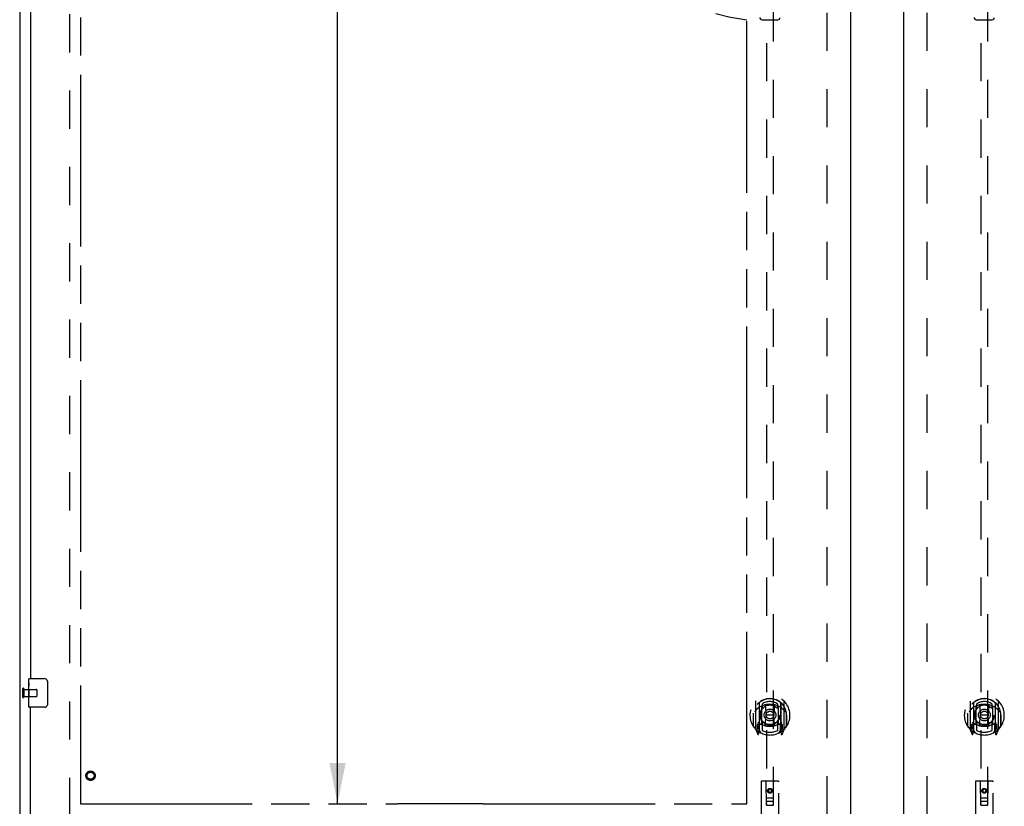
# Model space of a CAD drawing. Header units: inches. Extents: x 0 to 243, y 0 to 157.
# Tile 5 of 26: x 48 to 82, y 49 to 76. Entities that reach past the tile are written whole.
import ezdxf

# ---------------------------------------------------------------- set-up
doc = ezdxf.new("R2010")
doc.units = ezdxf.units.IN
doc.header["$LTSCALE"] = 13.357143
doc.header["$MEASUREMENT"] = 0
doc.linetypes.add('HIDDEN', pattern=[0.2, 0.1, -0.1])
doc.linetypes.add('PHANTOM', pattern=[0.8, 0.45, -0.05, 0.1, -0.05, 0.1, -0.05])
doc.layers.get('0').update_dxf_attribs({"linetype": 'CONTINUOUS'})
for name, color, linetype in [('02___PRT_ALL_AXES', 7, 'CONTINUOUS'), ('AVAILABLE_DOOR_SPACE', 7, 'CONTINUOUS'), ('DEFAULT_2', 8, 'HIDDEN'), ('DIMENSIONS', 7, 'CONTINUOUS')]:
    doc.layers.add(name, color=color, linetype=linetype)
doc.styles.get("Standard").update_dxf_attribs({"font": 'arial.ttf'})
doc.dimstyles.new('DIMSTYLE_1', dxfattribs={"dimtxt": 1.071429, "dimasz": 1.428571, "dimexe": 0.09, "dimexo": 0.07, "dimgap": 0.0375, "dimtad": 0, "dimtih": 1, "dimtoh": 1, "dimzin": 4, "dimdsep": 46, "dimtxsty": 'Standard', "dimblk": '_FILLED', "dimblk1": '_FILLED', "dimblk2": '_FILLED', "dimcen": 0.09, "dimazin": 1, "dimtfac": 1, "dimtdec": 3, "dimtofl": 0, "dimtmove": 0, "dimatfit": 3, "dimldrblk": '_FILLED', "dimfxl": 1, "dimtolj": 1, "dimtzin": 4, "dimarcsym": 0})

# ---------------------------------------------------------------- blocks, each defined once
blk = doc.blocks.new('_FILLED')
at = {"color": 0, "linetype": 'ByBlock'}
blk.add_solid([(0, 0), (-1, 0.2), (-1, -0.2)], dxfattribs=at)
blk = doc.blocks.new('*D10')
at = {"layer": 'DIMENSIONS', "color": 2, "linetype": 'Continuous'}
for p, q in [((73.174, 92.246), (70.662, 92.246)), ((76.799, 92.246), (79.656, 92.246))]:
    blk.add_line(p, q, dxfattribs=at)
at = {"layer": 'DIMENSIONS', "color": 2, "linetype": 'Continuous', "xscale": 1.4285714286, "yscale": 1.4285714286, "zscale": 1.4285714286}
blk.add_blockref('_FILLED', (73.174, 92.246), dxfattribs=at)
at = {"layer": 'DIMENSIONS', "color": 2, "linetype": 'Continuous', "xscale": 1.4285714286, "yscale": 1.4285714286, "zscale": 1.4285714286, "rotation": 180}
blk.add_blockref('_FILLED', (76.799, 92.246), dxfattribs=at)
at = {"layer": 'DIMENSIONS', "color": 2, "linetype": 'Continuous', "insert": (70.126, 92.782), "char_height": 1.0714, "width": 2.91158, "attachment_point": 3, "line_spacing_factor": 0.9}
blk.add_mtext('3.63', dxfattribs=at)
blk = doc.blocks.new('*D11')
at = {"layer": 'DIMENSIONS', "color": 2, "linetype": 'Continuous'}
for p, q in [((59.718, 117.016), (57.572, 117.016)), ((58.858, 117.016), (58.858, 83.962)), ((58.858, 48.766), (58.858, 80.212))]:
    blk.add_line(p, q, dxfattribs=at)
at = {"layer": 'DIMENSIONS', "color": 2, "linetype": 'Continuous', "xscale": 1.4285714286, "yscale": 1.4285714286, "zscale": 1.4285714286}
for p, rotation in [((58.858, 117.016), 90), ((58.858, 48.766), 270)]:
    blk.add_blockref('_FILLED', p, dxfattribs=dict(at, rotation=rotation))
at = {"layer": 'DIMENSIONS', "color": 2, "linetype": 'Continuous', "insert": (58.858, 83.426), "char_height": 1.0714, "width": 3.74403, "attachment_point": 2, "line_spacing_factor": 0.9}
blk.add_mtext('68.25\\Ptyp.', dxfattribs=at)
blk = doc.blocks.new('*D12')
at = {"layer": 'DIMENSIONS', "color": 2, "linetype": 'Continuous'}
for p, q in [((58.858, 48.766), (58.858, 51.623)), ((58.858, 47.641), (58.858, 44.596)), ((58.858, 44.596), (60.108, 44.596))]:
    blk.add_line(p, q, dxfattribs=at)
at = {"layer": 'DIMENSIONS', "color": 2, "linetype": 'Continuous', "xscale": 1.4285714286, "yscale": 1.4285714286, "zscale": 1.4285714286}
for p, rotation in [((58.858, 48.766), 270), ((58.858, 47.641), 90)]:
    blk.add_blockref('_FILLED', p, dxfattribs=dict(at, rotation=rotation))
at = {"layer": 'DIMENSIONS', "color": 2, "linetype": 'Continuous', "insert": (60.644, 45.132), "char_height": 1.0714, "width": 2.91158, "attachment_point": 1, "line_spacing_factor": 0.9}
blk.add_mtext('1.13', dxfattribs=at)

msp = doc.modelspace()

# ---------------------------------------------------------------- linework, layer by layer
at = {"color": 3, "linetype": 'Continuous'}
for p, q in [((47.736, 118.787), (47.736, 46.995)), ((76.799, 118.037), (76.799, 47.745)), ((78.674, 47.745), (78.674, 118.037)), ((48.111, 82.391), (48.111, 53.141)), ((48.111, 47.745), (48.111, 52.141))]:
    msp.add_line(p, q, dxfattribs=at)
at = {"color": 7, "linetype": 'Continuous'}
for p, q in [((73.707, 76.198), (74.265, 76.198)), ((81.207, 76.198), (81.765, 76.198)), ((48.051, 52.98), (48.051, 53.126)), ((48.066, 53.141), (48.606, 53.141)), ((48.051, 52.722), (48.051, 52.756)), ((48.706, 53.041), (48.706, 52.241)), ((48.051, 52.525), (48.051, 52.557)), ((48.051, 52.156), (48.051, 52.295)), ((48.606, 52.141), (48.066, 52.141))]:
    msp.add_line(p, q, dxfattribs=at)
for points in [[(48.699, 53.077), (48.701, 53.071), (48.703, 53.065), (48.704, 53.059), (48.705, 53.053), (48.706, 53.047), (48.706, 53.041)], [(48.706, 52.241), (48.706, 52.234), (48.705, 52.228), (48.704, 52.222), (48.703, 52.216), (48.701, 52.21), (48.699, 52.205)]]:
    msp.add_lwpolyline(points, dxfattribs=at)
for centre, radius, start, end in [((73.707, 76.277), 0.0787, 181, 270), ((74.265, 76.277), 0.0787, 270, 359), ((81.207, 76.277), 0.0787, 181, 270), ((81.765, 76.277), 0.0787, 270, 359), ((48.066, 53.126), 0.015, 90, 180), ((48.606, 53.041), 0.1, 21.1999, 90), ((48.066, 52.156), 0.015, 180, 270), ((48.606, 52.241), 0.1, 270, 338.7946)]:
    msp.add_arc(centre, radius, start, end, dxfattribs=at)
at = {"layer": '02___PRT_ALL_AXES', "color": 7, "linetype": 'Continuous'}
for p, q in [((48.051, 52.98), (48.051, 53.126)), ((48.051, 52.722), (48.051, 52.979)), ((48.057, 52.924), (48.051, 52.924)), ((48.051, 52.756), (48.058, 52.756)), ((48.051, 52.156), (48.051, 52.72)), ((48.058, 52.756), (48.058, 52.892)), ((48.053, 52.693), (48.051, 52.693)), ((48.051, 52.561), (48.057, 52.561)), ((48.051, 52.525), (48.058, 52.525)), ((48.051, 52.462), (48.058, 52.462)), ((48.058, 52.295), (48.058, 52.525)), ((48.051, 52.295), (48.058, 52.295))]:
    msp.add_line(p, q, dxfattribs=at)
at = {"layer": '02___PRT_ALL_AXES', "color": 8, "linetype": 'HIDDEN'}
for p, q in [((47.883, 52.765), (47.883, 52.517)), ((47.883, 52.765), (48.33, 52.765)), ((47.883, 52.517), (48.33, 52.517))]:
    msp.add_line(p, q, dxfattribs=at)
at = {"layer": '02___PRT_ALL_AXES', "color": 7, "linetype": 'Continuous'}
for points in [[(48.051, 52.98), (48.051, 52.976), (48.052, 52.972), (48.052, 52.966), (48.054, 52.953)], [(48.051, 52.722), (48.051, 52.714), (48.052, 52.705), (48.053, 52.695)], [(48.054, 52.953), (48.055, 52.946), (48.056, 52.937), (48.056, 52.929)], [(48.056, 52.929), (48.057, 52.92), (48.058, 52.911), (48.058, 52.902), (48.058, 52.892)], [(48.053, 52.695), (48.055, 52.661), (48.056, 52.649), (48.057, 52.637), (48.058, 52.624), (48.058, 52.612), (48.058, 52.599), (48.058, 52.586), (48.058, 52.573), (48.057, 52.561), (48.056, 52.548), (48.055, 52.536)]]:
    msp.add_lwpolyline(points, dxfattribs=at)
at = {"layer": '02___PRT_ALL_AXES', "color": 8, "linetype": 'HIDDEN'}
for centre, radius in [((50.215, 49.745), 0.124), ((73.986, 49.218), 0.085), ((81.486, 49.218), 0.085)]:
    msp.add_circle(centre, radius, dxfattribs=at)
at = {"layer": '02___PRT_ALL_AXES', "color": 7, "linetype": 'Continuous'}
msp.add_ellipse((48.314, 52.557), major_axis=(0.263, 0), ratio=0.432808, start_param=3.141593, end_param=3.321581, dxfattribs=at)
at = {"layer": 'AVAILABLE_DOOR_SPACE', "color": 4, "linetype": 'PHANTOM'}
for p, q in [((49.861, 117.016), (49.861, 48.766)), ((73.174, 48.766), (73.174, 76.19)), ((49.861, 48.766), (60.955, 48.766)), ((63.955, 48.767), (60.955, 48.767)), ((60.955, 48.767), (60.955, 48.766)), ((63.955, 48.766), (63.955, 48.767)), ((63.955, 48.766), (73.174, 48.766))]:
    msp.add_line(p, q, dxfattribs=at)
msp.add_arc((73.986, 82.891), 6.75, 180, 263.0865, dxfattribs=at)
at = {"layer": 'DEFAULT_2', "color": 8, "linetype": 'HIDDEN'}
for p, q in [((49.486, 48.339), (49.486, 117.443)), ((75.986, 48.391), (75.986, 117.391)), ((79.486, 48.391), (79.486, 117.391)), ((73.861, 80.72), (73.861, 48.718)), ((74.111, 48.718), (74.111, 80.72)), ((81.361, 80.72), (81.361, 48.718)), ((81.611, 48.718), (81.611, 80.72)), ((47.84, 52.783), (47.84, 52.499)), ((47.883, 52.783), (47.883, 52.499)), ((48.34, 52.755), (48.34, 52.527)), ((73.486, 52.346), (73.486, 51.378)), ((73.604, 52.292), (73.604, 51.276)), ((73.611, 52.292), (73.611, 51.289)), ((73.704, 51.544), (73.704, 52.175)), ((73.711, 52.253), (73.711, 52.15)), ((73.824, 52.202), (73.854, 51.862)), ((74.149, 52.202), (74.119, 51.862)), ((74.261, 52.15), (74.261, 52.253)), ((74.269, 52.175), (74.269, 51.544)), ((74.361, 52.292), (74.361, 51.289)), ((74.369, 52.292), (74.369, 51.276)), ((74.486, 51.378), (74.486, 52.346)), ((80.986, 52.346), (80.986, 51.378)), ((81.104, 52.292), (81.104, 51.276)), ((81.111, 52.292), (81.111, 51.289)), ((81.204, 51.544), (81.204, 52.175)), ((81.211, 52.253), (81.211, 52.15)), ((81.324, 52.202), (81.354, 51.862)), ((81.649, 52.202), (81.619, 51.862)), ((81.761, 52.15), (81.761, 52.253)), ((81.769, 52.175), (81.769, 51.544)), ((81.861, 52.292), (81.861, 51.289)), ((81.869, 52.292), (81.869, 51.276)), ((81.986, 51.378), (81.986, 52.346)), ((73.404, 51.862), (73.419, 51.862)), ((73.404, 51.862), (73.404, 51.474)), ((73.411, 51.934), (73.411, 51.937)), ((73.411, 51.476), (73.411, 51.934)), ((73.823, 51.518), (73.854, 51.862)), ((74.119, 51.862), (73.854, 51.862)), ((74.149, 51.518), (74.119, 51.862)), ((74.569, 51.862), (74.554, 51.862)), ((74.561, 51.934), (74.561, 51.937)), ((74.561, 51.476), (74.561, 51.934)), ((74.569, 51.862), (74.569, 51.474)), ((80.904, 51.862), (80.919, 51.862)), ((80.904, 51.862), (80.904, 51.474)), ((80.911, 51.934), (80.911, 51.937)), ((80.911, 51.476), (80.911, 51.934)), ((81.323, 51.518), (81.354, 51.862)), ((81.619, 51.862), (81.354, 51.862)), ((81.649, 51.518), (81.619, 51.862)), ((82.069, 51.862), (82.054, 51.862)), ((82.061, 51.934), (82.061, 51.937)), ((82.061, 51.476), (82.061, 51.934)), ((82.069, 51.862), (82.069, 51.474)), ((73.491, 51.368), (73.561, 51.192)), ((73.604, 51.533), (73.544, 51.533)), ((73.544, 51.533), (73.544, 51.383)), ((73.544, 51.383), (73.604, 51.383)), ((73.581, 51.462), (73.552, 51.416)), ((73.556, 51.408), (73.611, 51.408)), ((73.681, 51.239), (73.611, 51.348)), ((73.614, 51.521), (73.614, 51.314)), ((73.704, 51.534), (73.631, 51.534)), ((73.699, 51.541), (73.634, 51.541)), ((73.711, 51.589), (73.711, 51.336)), ((74.261, 51.336), (74.261, 51.589)), ((74.341, 51.534), (74.269, 51.534)), ((74.339, 51.541), (74.273, 51.541)), ((74.361, 51.348), (74.291, 51.239)), ((74.359, 51.314), (74.359, 51.521)), ((74.361, 51.408), (74.416, 51.408)), ((74.429, 51.533), (74.369, 51.533)), ((74.369, 51.383), (74.429, 51.383)), ((74.42, 51.416), (74.391, 51.462)), ((74.412, 51.192), (74.482, 51.368)), ((74.429, 51.383), (74.429, 51.533)), ((80.991, 51.368), (81.061, 51.192)), ((81.104, 51.533), (81.044, 51.533)), ((81.044, 51.533), (81.044, 51.383)), ((81.044, 51.383), (81.104, 51.383)), ((81.081, 51.462), (81.052, 51.416)), ((81.056, 51.408), (81.111, 51.408)), ((81.181, 51.239), (81.111, 51.348)), ((81.114, 51.521), (81.114, 51.314)), ((81.204, 51.534), (81.131, 51.534)), ((81.199, 51.541), (81.134, 51.541)), ((81.211, 51.589), (81.211, 51.336)), ((81.761, 51.336), (81.761, 51.589)), ((81.841, 51.534), (81.769, 51.534)), ((81.839, 51.541), (81.773, 51.541)), ((81.861, 51.348), (81.791, 51.239)), ((81.859, 51.314), (81.859, 51.521)), ((81.861, 51.408), (81.916, 51.408)), ((81.929, 51.533), (81.869, 51.533)), ((81.869, 51.383), (81.929, 51.383)), ((81.92, 51.416), (81.891, 51.462)), ((81.912, 51.192), (81.982, 51.368)), ((81.929, 51.383), (81.929, 51.533)), ((73.582, 51.298), (73.587, 51.294)), ((73.589, 51.195), (73.604, 51.276)), ((74.369, 51.276), (74.383, 51.195)), ((74.389, 51.297), (74.39, 51.297)), ((74.39, 51.297), (74.39, 51.298)), ((74.39, 51.297), (74.39, 51.298)), ((81.082, 51.298), (81.087, 51.294)), ((81.089, 51.195), (81.104, 51.276)), ((81.869, 51.276), (81.883, 51.195)), ((81.889, 51.297), (81.89, 51.297)), ((81.89, 51.297), (81.89, 51.298)), ((81.89, 51.297), (81.89, 51.298)), ((73.674, 49.528), (73.674, 47.803)), ((74.269, 49.558), (73.704, 49.558)), ((73.86, 48.718), (73.856, 49.528)), ((73.986, 49.291), (73.924, 49.255)), ((73.986, 49.279), (73.934, 49.249)), ((74.049, 49.255), (73.986, 49.291)), ((73.986, 49.291), (73.986, 49.279)), ((74.039, 49.249), (73.986, 49.279)), ((74.113, 48.718), (74.116, 49.528)), ((74.299, 47.803), (74.299, 49.528)), ((81.174, 49.528), (81.174, 47.803)), ((81.769, 49.558), (81.204, 49.558)), ((81.36, 48.718), (81.356, 49.528)), ((81.486, 49.291), (81.424, 49.255)), ((81.486, 49.279), (81.434, 49.249)), ((81.549, 49.255), (81.486, 49.291)), ((81.486, 49.291), (81.486, 49.279)), ((81.539, 49.249), (81.486, 49.279)), ((81.613, 48.718), (81.616, 49.528)), ((81.799, 47.803), (81.799, 49.528)), ((73.859, 48.968), (74.114, 48.968)), ((73.924, 49.255), (73.934, 49.249)), ((73.924, 49.255), (73.924, 49.182)), ((73.924, 49.182), (73.934, 49.188)), ((73.924, 49.182), (73.986, 49.146)), ((73.934, 49.249), (73.934, 49.188)), ((73.934, 49.188), (73.986, 49.158)), ((73.986, 49.158), (74.039, 49.188)), ((73.986, 49.146), (74.049, 49.182)), ((73.986, 49.146), (73.986, 49.158)), ((74.049, 49.255), (74.039, 49.249)), ((74.039, 49.188), (74.039, 49.249)), ((74.049, 49.182), (74.039, 49.188)), ((74.049, 49.182), (74.049, 49.255)), ((81.359, 48.968), (81.614, 48.968)), ((81.424, 49.255), (81.434, 49.249)), ((81.424, 49.255), (81.424, 49.182)), ((81.424, 49.182), (81.434, 49.188)), ((81.424, 49.182), (81.486, 49.146)), ((81.434, 49.249), (81.434, 49.188)), ((81.434, 49.188), (81.486, 49.158)), ((81.486, 49.158), (81.539, 49.188)), ((81.486, 49.146), (81.549, 49.182)), ((81.486, 49.146), (81.486, 49.158)), ((81.549, 49.255), (81.539, 49.249)), ((81.539, 49.188), (81.539, 49.249)), ((81.549, 49.182), (81.539, 49.188)), ((81.549, 49.182), (81.549, 49.255)), ((73.86, 48.718), (73.861, 48.718)), ((73.861, 48.718), (74.111, 48.718)), ((74.071, 48.843), (73.901, 48.843)), ((74.111, 48.718), (74.113, 48.718)), ((81.36, 48.718), (81.361, 48.718)), ((81.361, 48.718), (81.611, 48.718)), ((81.571, 48.843), (81.401, 48.843)), ((81.611, 48.718), (81.613, 48.718))]:
    msp.add_line(p, q, dxfattribs=at)
for points in [[(73.532, 52.077), (73.53, 52.076), (73.529, 52.075), (73.527, 52.073), (73.526, 52.072), (73.524, 52.07), (73.522, 52.069), (73.521, 52.067), (73.519, 52.065), (73.517, 52.063), (73.515, 52.062), (73.514, 52.06), (73.512, 52.058), (73.51, 52.055), (73.508, 52.053), (73.506, 52.051), (73.504, 52.049), (73.502, 52.046), (73.5, 52.044), (73.498, 52.041), (73.495, 52.038), (73.493, 52.035), (73.491, 52.032), (73.489, 52.029), (73.486, 52.026), (73.484, 52.023), (73.482, 52.019), (73.479, 52.016), (73.476, 52.012), (73.474, 52.008), (73.471, 52.004), (73.468, 52), (73.466, 51.995), (73.463, 51.991), (73.46, 51.986), (73.457, 51.981), (73.454, 51.976)], [(73.798, 52.219), (73.804, 52.221), (73.809, 52.222), (73.814, 52.223), (73.82, 52.225), (73.825, 52.226), (73.831, 52.227), (73.836, 52.228), (73.842, 52.23), (73.847, 52.231), (73.853, 52.232), (73.858, 52.233), (73.864, 52.234), (73.869, 52.235), (73.875, 52.236), (73.88, 52.237), (73.886, 52.237), (73.891, 52.238), (73.897, 52.239), (73.902, 52.24), (73.908, 52.24), (73.914, 52.241), (73.919, 52.242), (73.925, 52.242), (73.93, 52.242), (73.936, 52.243), (73.941, 52.243), (73.947, 52.244), (73.953, 52.244), (73.958, 52.244), (73.964, 52.244), (73.969, 52.245), (73.975, 52.245), (73.981, 52.245), (73.986, 52.245), (73.992, 52.245), (73.997, 52.245), (74.003, 52.245), (74.009, 52.244), (74.014, 52.244), (74.02, 52.244), (74.025, 52.244), (74.031, 52.243), (74.036, 52.243), (74.042, 52.242), (74.048, 52.242), (74.053, 52.242), (74.059, 52.241), (74.064, 52.24), (74.07, 52.24), (74.075, 52.239), (74.081, 52.238), (74.087, 52.237), (74.092, 52.237), (74.098, 52.236), (74.103, 52.235), (74.109, 52.234), (74.114, 52.233), (74.12, 52.232), (74.125, 52.231), (74.131, 52.23), (74.136, 52.228), (74.142, 52.227), (74.147, 52.226), (74.152, 52.225), (74.158, 52.223), (74.163, 52.222), (74.169, 52.221), (74.174, 52.219)], [(74.519, 51.976), (74.516, 51.981), (74.513, 51.986), (74.51, 51.991), (74.507, 51.995), (74.504, 52), (74.501, 52.004), (74.498, 52.008), (74.496, 52.012), (74.493, 52.016), (74.491, 52.019), (74.488, 52.023), (74.486, 52.026), (74.484, 52.029), (74.481, 52.032), (74.479, 52.035), (74.477, 52.038), (74.475, 52.041), (74.473, 52.044), (74.47, 52.046), (74.468, 52.049), (74.466, 52.051), (74.464, 52.053), (74.463, 52.055), (74.461, 52.058), (74.459, 52.06), (74.457, 52.062), (74.455, 52.063), (74.453, 52.065), (74.452, 52.067), (74.45, 52.069), (74.448, 52.07), (74.447, 52.072), (74.445, 52.073), (74.444, 52.075), (74.442, 52.076), (74.441, 52.077)], [(81.032, 52.077), (81.03, 52.076), (81.029, 52.075), (81.027, 52.073), (81.026, 52.072), (81.024, 52.07), (81.022, 52.069), (81.021, 52.067), (81.019, 52.065), (81.017, 52.063), (81.015, 52.062), (81.014, 52.06), (81.012, 52.058), (81.01, 52.055), (81.008, 52.053), (81.006, 52.051), (81.004, 52.049), (81.002, 52.046), (81, 52.044), (80.998, 52.041), (80.995, 52.038), (80.993, 52.035), (80.991, 52.032), (80.989, 52.029), (80.986, 52.026), (80.984, 52.023), (80.982, 52.019), (80.979, 52.016), (80.976, 52.012), (80.974, 52.008), (80.971, 52.004), (80.968, 52), (80.966, 51.995), (80.963, 51.991), (80.96, 51.986), (80.957, 51.981), (80.954, 51.976)], [(81.298, 52.219), (81.304, 52.221), (81.309, 52.222), (81.314, 52.223), (81.32, 52.225), (81.325, 52.226), (81.331, 52.227), (81.336, 52.228), (81.342, 52.23), (81.347, 52.231), (81.353, 52.232), (81.358, 52.233), (81.364, 52.234), (81.369, 52.235), (81.375, 52.236), (81.38, 52.237), (81.386, 52.237), (81.391, 52.238), (81.397, 52.239), (81.402, 52.24), (81.408, 52.24), (81.414, 52.241), (81.419, 52.242), (81.425, 52.242), (81.43, 52.242), (81.436, 52.243), (81.441, 52.243), (81.447, 52.244), (81.453, 52.244), (81.458, 52.244), (81.464, 52.244), (81.469, 52.245), (81.475, 52.245), (81.481, 52.245), (81.486, 52.245), (81.492, 52.245), (81.497, 52.245), (81.503, 52.245), (81.509, 52.244), (81.514, 52.244), (81.52, 52.244), (81.525, 52.244), (81.531, 52.243), (81.536, 52.243), (81.542, 52.242), (81.548, 52.242), (81.553, 52.242), (81.559, 52.241), (81.564, 52.24), (81.57, 52.24), (81.575, 52.239), (81.581, 52.238), (81.587, 52.237), (81.592, 52.237), (81.598, 52.236), (81.603, 52.235), (81.609, 52.234), (81.614, 52.233), (81.62, 52.232), (81.625, 52.231), (81.631, 52.23), (81.636, 52.228), (81.642, 52.227), (81.647, 52.226), (81.652, 52.225), (81.658, 52.223), (81.663, 52.222), (81.669, 52.221), (81.674, 52.219)], [(82.019, 51.976), (82.016, 51.981), (82.013, 51.986), (82.01, 51.991), (82.007, 51.995), (82.004, 52), (82.001, 52.004), (81.998, 52.008), (81.996, 52.012), (81.993, 52.016), (81.991, 52.019), (81.988, 52.023), (81.986, 52.026), (81.984, 52.029), (81.981, 52.032), (81.979, 52.035), (81.977, 52.038), (81.975, 52.041), (81.973, 52.044), (81.97, 52.046), (81.968, 52.049), (81.966, 52.051), (81.964, 52.053), (81.963, 52.055), (81.961, 52.058), (81.959, 52.06), (81.957, 52.062), (81.955, 52.063), (81.953, 52.065), (81.952, 52.067), (81.95, 52.069), (81.948, 52.07), (81.947, 52.072), (81.945, 52.073), (81.944, 52.075), (81.942, 52.076), (81.941, 52.077)]]:
    msp.add_lwpolyline(points, dxfattribs=at)
for centre, radius in [((73.986, 51.869), 0.35), ((73.986, 51.869), 0.335), ((73.986, 51.869), 0.205), ((81.486, 51.869), 0.35), ((81.486, 51.869), 0.335), ((81.486, 51.869), 0.205), ((73.986, 51.869), 0.133), ((81.486, 51.869), 0.133), ((50.215, 49.745), 0.164), ((50.215, 49.745), 0.124), ((73.986, 49.218), 0.0845), ((81.486, 49.218), 0.0845)]:
    msp.add_circle(centre, radius, dxfattribs=at)
for centre, radius, start, end in [((47.862, 52.783), 0.0215, 0, 180), ((48.33, 52.755), 0.01, 0, 90), ((47.862, 52.499), 0.0215, 180, 360), ((48.33, 52.527), 0.01, 270, 360), ((73.986, 51.862), 0.7, 305.5126, 234.4874), ((73.986, 51.86), 0.583, 0.2464, 179.7536), ((73.986, 51.859), 0.58, 7.6622, 172.3378), ((81.486, 51.862), 0.7, 305.5126, 234.4874), ((81.486, 51.86), 0.583, 0.2464, 179.7536), ((81.486, 51.859), 0.58, 7.6622, 172.3378), ((73.501, 52.346), 0.015, 135.0748, 180), ((73.986, 51.545), 0.7, 49.529, 130.471), ((73.619, 52.292), 0.015, 130.3587, 180), ((73.631, 52.292), 0.02, 129.3378, 179.9984), ((73.719, 52.175), 0.015, 112.9863, 180), ((73.986, 51.859), 0.48, 55.0461, 124.9539), ((73.741, 52.15), 0.03, 180, 311.1261), ((73.986, 51.869), 0.343, 48.8739, 131.1261), ((73.804, 52.2), 0.02, 5.0796, 105.5752), ((74.169, 52.2), 0.02, 74.4248, 174.9204), ((74.231, 52.15), 0.03, 228.8739, 360), ((74.254, 52.175), 0.015, 0, 67.0137), ((74.341, 52.292), 0.02, 0, 50.6594), ((74.354, 52.292), 0.015, 0, 49.6413), ((74.471, 52.346), 0.015, 0, 44.9252), ((81.001, 52.346), 0.015, 135.0748, 180), ((81.486, 51.545), 0.7, 49.529, 130.471), ((81.119, 52.292), 0.015, 130.3587, 180), ((81.131, 52.292), 0.02, 129.3378, 179.9984), ((81.219, 52.175), 0.015, 112.9863, 180), ((81.486, 51.859), 0.48, 55.0461, 124.9539), ((81.241, 52.15), 0.03, 180, 311.1261), ((81.486, 51.869), 0.343, 48.8739, 131.1261), ((81.304, 52.2), 0.02, 5.0796, 105.5752), ((81.669, 52.2), 0.02, 74.4248, 174.9204), ((81.731, 52.15), 0.03, 228.8739, 360), ((81.754, 52.175), 0.015, 0, 67.0137), ((81.841, 52.292), 0.02, 0, 50.6594), ((81.854, 52.292), 0.015, 0, 49.6413), ((81.971, 52.346), 0.015, 0, 44.9252), ((73.431, 51.934), 0.02, 172.3378, 180), ((74.541, 51.934), 0.02, 0, 7.6622), ((80.931, 51.934), 0.02, 172.3378, 180), ((82.041, 51.934), 0.02, 0, 7.6622), ((73.431, 51.476), 0.02, 180, 215.2961), ((73.986, 51.869), 0.7, 215.2961, 324.7039), ((73.501, 51.378), 0.015, 180, 224.9252), ((73.556, 51.413), 0.005, 147.3208, 270), ((73.986, 52.175), 0.7, 233.2319, 306.7681), ((73.423, 51.563), 0.188, 327.3208, 360), ((73.631, 51.514), 0.02, 90, 180), ((73.634, 51.521), 0.02, 90, 180), ((73.699, 51.521), 0.02, 66.536, 90), ((73.719, 51.544), 0.015, 180, 247.0137), ((73.986, 52.182), 0.7, 246.536, 293.464), ((73.741, 51.589), 0.03, 48.8739, 180), ((73.986, 51.869), 0.6, 242.7204, 297.2796), ((73.986, 51.869), 0.343, 228.8739, 311.1261), ((73.803, 51.52), 0.02, 254.3869, 354.9204), ((74.169, 51.52), 0.02, 185.0796, 285.6131), ((74.231, 51.589), 0.03, 0, 131.1261), ((74.254, 51.544), 0.015, 292.9863, 360), ((74.273, 51.521), 0.02, 90, 113.464), ((74.339, 51.521), 0.02, 0, 90), ((74.341, 51.514), 0.02, 0, 90), ((74.549, 51.563), 0.188, 180, 212.6792), ((74.416, 51.413), 0.005, 270, 32.6792), ((74.471, 51.378), 0.015, 315.0748, 360), ((74.541, 51.476), 0.02, 324.7039, 360), ((80.931, 51.476), 0.02, 180, 215.2961), ((81.486, 51.869), 0.7, 215.2961, 324.7039), ((81.001, 51.378), 0.015, 180, 224.9252), ((81.056, 51.413), 0.005, 147.3208, 270), ((81.486, 52.175), 0.7, 233.2319, 306.7681), ((80.923, 51.563), 0.188, 327.3208, 360), ((81.131, 51.514), 0.02, 90, 180), ((81.134, 51.521), 0.02, 90, 180), ((81.199, 51.521), 0.02, 66.536, 90), ((81.219, 51.544), 0.015, 180, 247.0137), ((81.486, 52.182), 0.7, 246.536, 293.464), ((81.241, 51.589), 0.03, 48.8739, 180), ((81.486, 51.869), 0.6, 242.7204, 297.2796), ((81.486, 51.869), 0.343, 228.8739, 311.1261), ((81.303, 51.52), 0.02, 254.3869, 354.9204), ((81.669, 51.52), 0.02, 185.0796, 285.6131), ((81.731, 51.589), 0.03, 0, 131.1261), ((81.754, 51.544), 0.015, 292.9863, 360), ((81.773, 51.521), 0.02, 90, 113.464), ((81.839, 51.521), 0.02, 0, 90), ((81.841, 51.514), 0.02, 0, 90), ((82.049, 51.563), 0.188, 180, 212.6792), ((81.916, 51.413), 0.005, 270, 32.6792), ((81.971, 51.378), 0.015, 315.0748, 360), ((82.041, 51.476), 0.02, 324.7039, 360), ((73.575, 51.198), 0.015, 201.8041, 350), ((73.591, 51.309), 0.02, 234.4874, 360), ((73.594, 51.314), 0.02, 234.7457, 360), ((73.631, 51.289), 0.02, 180, 238.5295), ((74.341, 51.289), 0.02, 301.4688, 359.9992), ((74.379, 51.314), 0.02, 180, 305.2543), ((74.381, 51.309), 0.02, 180, 305.5126), ((74.398, 51.198), 0.015, 190, 338.1959), ((81.075, 51.198), 0.015, 201.8041, 350), ((81.091, 51.309), 0.02, 234.4874, 360), ((81.094, 51.314), 0.02, 234.7457, 360), ((81.131, 51.289), 0.02, 180, 238.5295), ((81.841, 51.289), 0.02, 301.4688, 359.9992), ((81.879, 51.314), 0.02, 180, 305.2543), ((81.881, 51.309), 0.02, 180, 305.5126), ((81.898, 51.198), 0.015, 190, 338.1959), ((73.704, 49.528), 0.03, 90, 180), ((73.826, 49.528), 0.03, 0, 90), ((74.146, 49.528), 0.03, 90, 180), ((74.269, 49.528), 0.03, 0, 90), ((81.204, 49.528), 0.03, 90, 180), ((81.326, 49.528), 0.03, 0, 90), ((81.646, 49.528), 0.03, 90, 180), ((81.769, 49.528), 0.03, 0, 90), ((73.901, 48.803), 0.04, 90, 180), ((73.901, 48.758), 0.04, 180, 270), ((74.071, 48.803), 0.04, 0, 90), ((74.071, 48.758), 0.04, 270, 360), ((81.401, 48.803), 0.04, 90, 180), ((81.401, 48.758), 0.04, 180, 270), ((81.571, 48.803), 0.04, 0, 90), ((81.571, 48.758), 0.04, 270, 360)]:
    msp.add_arc(centre, radius, start, end, dxfattribs=at)

# ---------------------------------------------------------------- dimensions: what is measured, and where the dimension line sits
at = {"layer": 'DIMENSIONS', "color": 2, "linetype": 'Continuous'}
dim = msp.add_linear_dim(base=(58.858, 48.766), p1=(57.502, 117.016), p2=(49.861, 48.766), angle=270, text='<>\\Ptyp.', dimstyle='DIMSTYLE_1', dxfattribs=at)
dim.commit()
dim.dimension.update_dxf_attribs({"geometry": '*D11', "text_midpoint": (58.858, 82.087), "dimtype": 160})
dim = msp.add_linear_dim(base=(76.798661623, 92.246065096), p1=(73.173661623, 117.01573221), p2=(76.798661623, 47.76473221), dimstyle='DIMSTYLE_1', dxfattribs=at)
dim.commit()
dim.dimension.update_dxf_attribs({"geometry": '*D10', "text_midpoint": (68.668646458, 92.240087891), "dimtype": 160})
dim = msp.add_linear_dim(base=(58.857821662, 47.64073221), p1=(49.861161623, 48.76573221), p2=(76.736661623, 47.64073221), angle=270, dimstyle='DIMSTYLE_1', dxfattribs=at)
dim.commit()
dim.dimension.update_dxf_attribs({"geometry": '*D12', "text_midpoint": (62.145729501, 44.590490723), "dimtype": 160})

doc.saveas('drawing.dxf')
